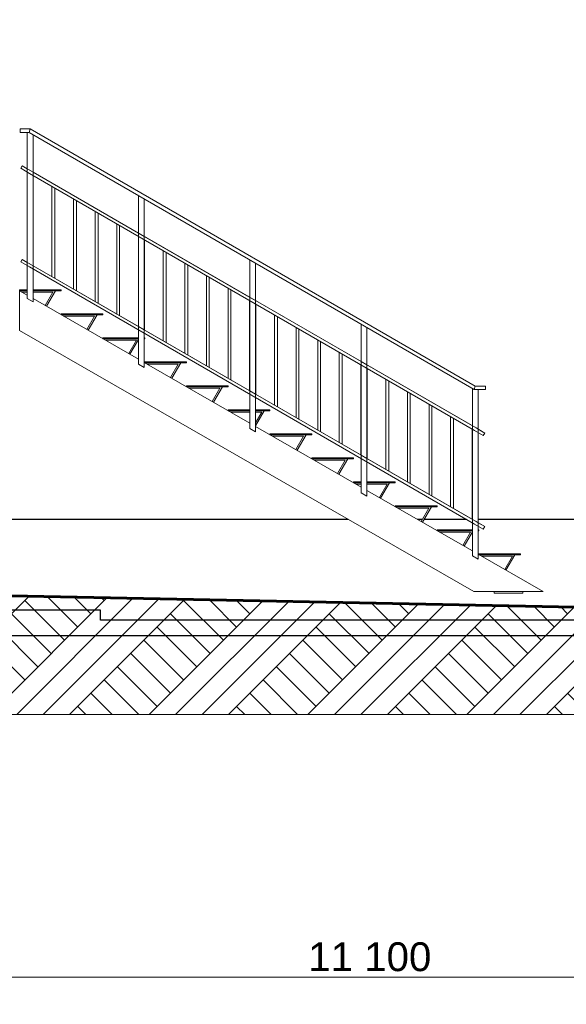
# Model space of a CAD drawing. Header units: millimetres. Extents: x -28821 to 130709, y -7627 to 10914.
# Tile 86 of 111: x 119393 to 123187, y -5894 to 944. Entities that reach past the tile are written whole.
import ezdxf

# ---------------------------------------------------------------- set-up
doc = ezdxf.new("R2010")
doc.units = ezdxf.units.MM
doc.header["$MEASUREMENT"] = 0
for name, color, linetype, lineweight in [('1 Молдинги_Ном._пера__41', 7, 'Continuous', 60), ('1_ Лестницы металл_Ном._пера__1', 7, 'Continuous', 15), ('1_Цоколь_Ном._пера__21', 7, 'Continuous', 30), ('2D - Общий_Ном._пера__2', 8, 'Continuous', 15), ('2D - Общий_Ном._пера__74', 255, 'Continuous', 0), ('Конструктив - Стены Несущие_Ном._пера__21', 7, 'Continuous', 30), ('Новый_1_ Лестницы металл_Ном._пера__1', 7, 'Continuous', 15), ('Размер - Общий_Ном._пера__1', 7, 'Continuous', 15)]:
    doc.layers.add(name, color=color, linetype=linetype, lineweight=lineweight)
for name, color, linetype in [('1_ Лестницы металл', 7, 'Continuous'), ('1_Цоколь', 7, 'Continuous'), ('Конструктив - Стены Несущие', 7, 'Continuous'), ('Новый_1_ Лестницы металл', 7, 'Continuous'), ('Размер - Общий', 7, 'Continuous')]:
    doc.layers.add(name, color=color, linetype=linetype)
doc.styles.add('СГЕНЕРИР_СТИЛЬ_2', font='arial.ttf')
doc.dimstyles.new('СГЕНЕРИР_СТИЛЬ__1', dxfattribs={"dimtxt": 200, "dimasz": 190, "dimexe": 0.18, "dimexo": 0.0625, "dimgap": 0, "dimtad": 1, "dimtih": 1, "dimtoh": 1, "dimdec": 0, "dimzin": 0, "dimdsep": 46, "dimtxsty": 'СГЕНЕРИР_СТИЛЬ_2', "dimblk": 'ARROWHEAD_6', "dimblk1": 'ARROWHEAD_6', "dimblk2": 'ARROWHEAD_6', "dimcen": 0.09, "dimclrd": 7, "dimclre": 7, "dimclrt": 7, "dimazin": 0, "dimtfac": 1, "dimtdec": 4, "dimtmove": 0, "dimatfit": 3, "dimfxl": 1, "dimtolj": 1, "dimtzin": 0, "dimarcsym": 0})

# ---------------------------------------------------------------- blocks, each defined once
blk = doc.blocks.new('Элемент Разреза_408_3', base_point=(90931, -2906.4))
at = {"layer": 'Конструктив - Стены Несущие_Ном._пера__21', "color": 7, "linetype": 'Continuous', "lineweight": 30}
for p, q in [((124055.3, -2526.4), (124055.3, 943.6)), ((124055.3, -3332.5), (124055.3, -3226.4)), ((119255.3, -3332.5), (124055.3, -3332.5))]:
    blk.add_line(p, q, dxfattribs=at)
blk = doc.blocks.new('Элемент Разреза_523_3', base_point=(90931, -2906.4))
at = {"layer": '1_ Лестницы металл_Ном._пера__1', "color": 7, "linetype": 'Continuous', "lineweight": 15}
for p, q in [((119445.1, -933.3), (119390.3, -933.3)), ((119390.3, -938.3), (119390.3, -933.3)), ((119445.1, -938.3), (119390.3, -938.3)), ((119390.3, -938.3), (119390.3, -1215.1)), ((119445.1, -969.8), (119390.3, -938.3)), ((119407.7, -948.3), (119445.1, -948.3)), ((119680.3, -933.3), (119485.1, -933.3)), ((119680.3, -938.3), (119485.1, -938.3)), ((119485.1, -948.3), (119623, -948.3)), ((119623, -948.3), (119569.6, -1041.3)), ((119578.3, -1046.3), (119640.3, -938.3)), ((119680.3, -938.3), (119680.3, -933.3)), ((120217.7, -1413.8), (119485.1, -992.8)), ((119970.3, -1100), (119680.3, -1100)), ((119680.3, -1105), (119680.3, -1100)), ((119970.3, -1105), (119680.3, -1105)), ((119697.7, -1115), (119913, -1115)), ((119913, -1115), (119859.6, -1208)), ((119868.3, -1213), (119930.3, -1105)), ((119970.3, -1105), (119970.3, -1100)), ((122545.3, -3028.3), (119390.3, -1215.1)), ((120217.7, -1266.6), (119970.3, -1266.6)), ((119970.3, -1271.6), (119970.3, -1266.6)), ((120217.7, -1271.6), (119970.3, -1271.6)), ((119987.7, -1281.6), (120203, -1281.6)), ((120203, -1281.6), (120149.6, -1374.6)), ((120158.3, -1379.6), (120217.7, -1276.2)), ((120260.3, -1266.6), (120257.7, -1266.6)), ((120260.3, -1271.6), (120257.7, -1271.6)), ((120260.3, -1271.6), (120260.3, -1266.6)), ((120550.3, -1433.3), (120260.3, -1433.3)), ((120260.3, -1438.3), (120260.3, -1433.3)), ((120550.3, -1438.3), (120550.3, -1433.3)), ((120990.3, -1857.8), (120257.7, -1436.8)), ((120550.3, -1438.3), (120260.3, -1438.3)), ((120277.7, -1448.3), (120493, -1448.3)), ((120493, -1448.3), (120439.6, -1541.3)), ((120448.3, -1546.3), (120510.3, -1438.3)), ((120840.3, -1600), (120550.3, -1600)), ((120550.3, -1605), (120550.3, -1600)), ((120840.3, -1605), (120550.3, -1605)), ((120567.7, -1615), (120783, -1615)), ((120783, -1615), (120729.6, -1708)), ((120738.3, -1713), (120800.3, -1605)), ((120840.3, -1605), (120840.3, -1600)), ((120990.3, -1766.6), (120840.3, -1766.6)), ((120840.3, -1771.6), (120840.3, -1766.6)), ((120990.3, -1771.6), (120840.3, -1771.6)), ((121130.3, -1766.6), (121030.3, -1766.6)), ((121030.3, -1876.1), (121090.3, -1771.6)), ((121130.3, -1771.6), (121030.3, -1771.6)), ((121130.3, -1771.6), (121130.3, -1766.6)), ((120857.7, -1781.6), (120990.3, -1781.6)), ((121073, -1781.6), (121030.3, -1856)), ((121030.3, -1781.6), (121073, -1781.6)), ((121762.9, -2301.8), (121030.3, -1880.8)), ((121420.3, -1933.3), (121130.3, -1933.3)), ((121130.3, -1938.3), (121130.3, -1933.3)), ((121420.3, -1938.3), (121130.3, -1938.3)), ((121147.7, -1948.3), (121363, -1948.3)), ((121363, -1948.3), (121309.6, -2041.3)), ((121318.3, -2046.3), (121380.3, -1938.3)), ((121420.3, -1938.3), (121420.3, -1933.3)), ((121710.3, -2100), (121420.3, -2100)), ((121420.3, -2105), (121420.3, -2100)), ((121710.3, -2105), (121420.3, -2105)), ((121437.7, -2115), (121653, -2115)), ((121653, -2115), (121599.6, -2208)), ((121608.3, -2213), (121670.3, -2105)), ((121710.3, -2105), (121710.3, -2100)), ((121762.8, -2266.6), (121710.3, -2266.6)), ((121710.3, -2271.6), (121710.3, -2266.6)), ((121762.8, -2271.6), (121710.3, -2271.6)), ((121727.7, -2281.6), (121762.8, -2281.6)), ((122000.3, -2266.6), (121802.9, -2266.6)), ((122000.3, -2271.6), (121802.9, -2271.6)), ((121802.9, -2281.6), (121943, -2281.6)), ((121943, -2281.6), (121889.6, -2374.6)), ((121898.3, -2379.6), (121960.3, -2271.6)), ((122000.3, -2271.6), (122000.3, -2266.6)), ((122535.4, -2745.8), (121802.9, -2324.8)), ((122290.3, -2433.3), (122000.3, -2433.3)), ((122000.3, -2438.3), (122000.3, -2433.3)), ((122290.3, -2438.3), (122000.3, -2438.3)), ((122017.7, -2448.3), (122233, -2448.3)), ((122233, -2448.3), (122179.6, -2541.3)), ((122188.3, -2546.3), (122250.3, -2438.3)), ((122290.3, -2438.3), (122290.3, -2433.3)), ((122535.4, -2600), (122290.3, -2600)), ((122290.3, -2605), (122290.3, -2600)), ((122535.4, -2605), (122290.3, -2605)), ((122307.7, -2615), (122523, -2615)), ((122523, -2615), (122469.6, -2708)), ((122478.3, -2713), (122535.4, -2613.5)), ((122580.3, -2600), (122575.4, -2600)), ((122580.3, -2605), (122575.4, -2605)), ((122580.3, -2605), (122580.3, -2600)), ((123026.9, -3028.3), (122575.4, -2768.8)), ((122870.3, -2766.6), (122580.3, -2766.6)), ((122580.3, -2771.6), (122580.3, -2766.6)), ((122870.3, -2771.6), (122580.3, -2771.6)), ((122597.7, -2781.6), (122813, -2781.6)), ((122813, -2781.6), (122759.6, -2874.6)), ((122768.3, -2879.6), (122830.3, -2771.6)), ((122870.3, -2771.6), (122870.3, -2766.6)), ((122686.1, -3028.3), (122545.3, -3028.3)), ((122686.1, -3038.3), (122686.1, -3028.3)), ((122686.1, -3028.3), (122886.1, -3028.3)), ((122686.1, -3038.3), (122886.1, -3038.3)), ((122886.1, -3038.3), (122886.1, -3028.3)), ((123026.9, -3028.3), (122886.1, -3028.3))]:
    blk.add_line(p, q, dxfattribs=at)
blk = doc.blocks.new('Элемент Разреза_535_3', base_point=(90931, -2906.4))
at = {"layer": 'Новый_1_ Лестницы металл_Ном._пера__1', "color": 7, "linetype": 'Continuous', "lineweight": 15}
for p, q in [((122548.7, -1625.3), (122625.4, -1625.3)), ((122555.4, -1600.3), (122625.4, -1600.3)), ((122625.4, -1600.3), (122625.4, -1625.3))]:
    blk.add_line(p, q, dxfattribs=at)
blk = doc.blocks.new('Элемент Разреза_536_3', base_point=(90931, -2906.4))
at = {"layer": 'Новый_1_ Лестницы металл_Ном._пера__1', "color": 7, "linetype": 'Continuous', "lineweight": 15}
for p, q in [((119395.1, 185.2), (119395.1, 179.2)), ((119395.1, 160.2), (119395.1, 185.2)), ((119465.1, 185.2), (119395.1, 185.2)), ((119395.1, 166.2), (119395.1, 160.2)), ((119458.4, 160.2), (119395.1, 160.2))]:
    blk.add_line(p, q, dxfattribs=at)
blk = doc.blocks.new('Элемент Разреза_537_3', base_point=(90931, -2906.4))
at = {"layer": 'Новый_1_ Лестницы металл_Ном._пера__1', "color": 7, "linetype": 'Continuous', "lineweight": 15}
for p, q in [((119458.4, 160.2), (119465.1, 185.2)), ((122548.7, -1625.3), (119458.4, 160.2)), ((122555.4, -1600.3), (119465.1, 185.2)), ((122548.7, -1625.3), (122555.4, -1600.3))]:
    blk.add_line(p, q, dxfattribs=at)
blk = doc.blocks.new('Элемент Разреза_538_3', base_point=(90931, -2906.4))
at = {"layer": 'Новый_1_ Лестницы металл_Ном._пера__1', "color": 7, "linetype": 'Continuous', "lineweight": 15}
for p, q in [((122550.4, -2559), (119460.1, -773.4)), ((122560.4, -2541.7), (119470.1, -756.1)), ((119485.1, -764.8), (119470.2, -756.1)), ((120217.7, -1188), (119485.1, -764.8)), ((120257.7, -1211.2), (120217.7, -1188)), ((120990.3, -1634.4), (120257.7, -1211.2)), ((121030.3, -1657.5), (120990.3, -1634.4)), ((121762.9, -2080.8), (121030.3, -1657.5)), ((121802.9, -2103.9), (121762.9, -2080.8)), ((122535.4, -2527.2), (121802.9, -2103.9)), ((122560.4, -2541.7), (122535.4, -2527.2))]:
    blk.add_line(p, q, dxfattribs=at)
blk = doc.blocks.new('Элемент Разреза_539_3', base_point=(90931, -2906.4))
at = {"layer": 'Новый_1_ Лестницы металл_Ном._пера__1', "color": 7, "linetype": 'Continuous', "lineweight": 15}
for p, q in [((122550.4, -1909), (119460.1, -123.4)), ((122560.4, -1891.7), (119470.1, -106.1)), ((119485.1, -114.8), (119470.2, -106.1)), ((120217.7, -538), (119485.1, -114.8)), ((120257.7, -561.2), (120217.7, -538)), ((120990.3, -984.4), (120257.7, -561.2)), ((121030.3, -1007.5), (120990.3, -984.4)), ((121762.9, -1430.8), (121030.3, -1007.5)), ((121802.9, -1453.9), (121762.9, -1430.8)), ((122535.4, -1877.2), (121802.9, -1453.9)), ((122560.4, -1891.7), (122535.4, -1877.2))]:
    blk.add_line(p, q, dxfattribs=at)
blk = doc.blocks.new('Элемент Разреза_542_3', base_point=(90931, -2906.4))
at = {"layer": '1_Цоколь_Ном._пера__21', "color": 7, "linetype": 'Continuous', "lineweight": 30}
for p, q in [((116799.1, -2526.4), (116785.3, -2526.4)), ((119954.4, -2526.4), (116909.1, -2526.4)), ((119954.4, -3156.4), (116785.3, -3156.4))]:
    blk.add_line(p, q, dxfattribs=at)
blk = doc.blocks.new('Элемент Разреза_543_3', base_point=(90931, -2906.4))
at = {"layer": '1_Цоколь_Ном._пера__21', "color": 7, "linetype": 'Continuous', "lineweight": 30}
for p, q in [((121671.9, -2526.4), (119954.4, -2526.4)), ((122188.2, -2526.4), (122153.6, -2526.4)), ((122494, -2526.4), (122199.7, -2526.4)), ((122534.1, -2526.4), (122533.9, -2526.4)), ((126450.3, -2526.4), (122575.4, -2526.4)), ((127785.3, -2526.4), (126560.3, -2526.4)), ((127785.3, -3226.4), (127785.3, -2526.4)), ((119954.4, -3226.4), (119954.4, -3156.4)), ((127785.3, -3226.4), (119954.4, -3226.4))]:
    blk.add_line(p, q, dxfattribs=at)
blk = doc.blocks.new('Элемент Разреза_620_3', base_point=(90931, -2906.4))
at = {"layer": 'Новый_1_ Лестницы металл_Ном._пера__1', "color": 7, "linetype": 'Continuous', "lineweight": 15}
for p, q in [((121762.9, -2342.4), (121762.9, -1171.2)), ((121802.9, -1453.9), (121802.9, -1194.4)), ((121802.9, -1477), (121802.9, -1453.9)), ((121802.9, -2103.9), (121802.9, -1477)), ((121802.9, -2127), (121802.9, -2103.9)), ((121802.9, -2365.5), (121802.9, -2127)), ((121762.8, -2342.4), (121762.9, -2342.4)), ((121802.9, -2365.5), (121762.9, -2342.4))]:
    blk.add_line(p, q, dxfattribs=at)
blk = doc.blocks.new('Элемент Разреза_621_3', base_point=(90931, -2906.4))
at = {"layer": 'Новый_1_ Лестницы металл_Ном._пера__1', "color": 7, "linetype": 'Continuous', "lineweight": 15}
blk.add_line((122534.1, -2526.5), (122534.1, -1899.6), dxfattribs=at)
blk = doc.blocks.new('Элемент Разреза_622_3', base_point=(90931, -2906.4))
at = {"layer": 'Новый_1_ Лестницы металл_Ном._пера__1', "color": 7, "linetype": 'Continuous', "lineweight": 15}
for p, q in [((122384.1, -2439.8), (122384.1, -1812.9)), ((122404.1, -2451.4), (122404.1, -1824.5))]:
    blk.add_line(p, q, dxfattribs=at)
blk = doc.blocks.new('Элемент Разреза_623_3', base_point=(90931, -2906.4))
at = {"layer": 'Новый_1_ Лестницы металл_Ном._пера__1', "color": 7, "linetype": 'Continuous', "lineweight": 15}
for p, q in [((122234.1, -2353.1), (122234.1, -1726.2)), ((122254.1, -2364.7), (122254.1, -1737.8))]:
    blk.add_line(p, q, dxfattribs=at)
blk = doc.blocks.new('Элемент Разреза_624_3', base_point=(90931, -2906.4))
at = {"layer": 'Новый_1_ Лестницы металл_Ном._пера__1', "color": 7, "linetype": 'Continuous', "lineweight": 15}
for p, q in [((122084.1, -2266.5), (122084.1, -1639.6)), ((122104.1, -2278), (122104.1, -1651.1))]:
    blk.add_line(p, q, dxfattribs=at)
blk = doc.blocks.new('Элемент Разреза_625_3', base_point=(90931, -2906.4))
at = {"layer": 'Новый_1_ Лестницы металл_Ном._пера__1', "color": 7, "linetype": 'Continuous', "lineweight": 15}
for p, q in [((121934.1, -2179.8), (121934.1, -1552.9)), ((121954.1, -2191.3), (121954.1, -1564.4))]:
    blk.add_line(p, q, dxfattribs=at)
blk = doc.blocks.new('Элемент Разреза_626_3', base_point=(90931, -2906.4))
at = {"layer": 'Новый_1_ Лестницы металл_Ном._пера__1', "color": 7, "linetype": 'Continuous', "lineweight": 15}
blk.add_line((121804.1, -2104.7), (121804.1, -1477.8), dxfattribs=at)
blk = doc.blocks.new('Элемент Разреза_627_3', base_point=(90931, -2906.4))
at = {"layer": 'Новый_1_ Лестницы металл_Ном._пера__1', "color": 7, "linetype": 'Continuous', "lineweight": 15}
for p, q in [((120990.3, -1896), (120990.3, -724.9)), ((121030.3, -1007.5), (121030.3, -748)), ((121030.3, -1030.6), (121030.3, -1007.5)), ((121030.3, -1657.5), (121030.3, -1030.6)), ((121030.3, -1680.6), (121030.3, -1657.5)), ((121030.3, -1919.1), (121030.3, -1680.6)), ((120990.3, -1896), (120990.3, -1896)), ((121030.3, -1919.1), (120990.3, -1896))]:
    blk.add_line(p, q, dxfattribs=at)
blk = doc.blocks.new('Элемент Разреза_628_3', base_point=(90931, -2906.4))
at = {"layer": 'Новый_1_ Лестницы металл_Ном._пера__1', "color": 7, "linetype": 'Continuous', "lineweight": 15}
blk.add_line((121761.6, -2080.1), (121761.6, -1453.2), dxfattribs=at)
blk = doc.blocks.new('Элемент Разреза_629_3', base_point=(90931, -2906.4))
at = {"layer": 'Новый_1_ Лестницы металл_Ном._пера__1', "color": 7, "linetype": 'Continuous', "lineweight": 15}
for p, q in [((121611.6, -1993.4), (121611.6, -1366.5)), ((121631.6, -2005), (121631.6, -1378.1))]:
    blk.add_line(p, q, dxfattribs=at)
blk = doc.blocks.new('Элемент Разреза_630_3', base_point=(90931, -2906.4))
at = {"layer": 'Новый_1_ Лестницы металл_Ном._пера__1', "color": 7, "linetype": 'Continuous', "lineweight": 15}
for p, q in [((121461.6, -1906.7), (121461.6, -1279.8)), ((121481.6, -1918.3), (121481.6, -1291.4))]:
    blk.add_line(p, q, dxfattribs=at)
blk = doc.blocks.new('Элемент Разреза_631_3', base_point=(90931, -2906.4))
at = {"layer": 'Новый_1_ Лестницы металл_Ном._пера__1', "color": 7, "linetype": 'Continuous', "lineweight": 15}
for p, q in [((121311.6, -1820.1), (121311.6, -1193.2)), ((121331.6, -1831.6), (121331.6, -1204.7))]:
    blk.add_line(p, q, dxfattribs=at)
blk = doc.blocks.new('Элемент Разреза_632_3', base_point=(90931, -2906.4))
at = {"layer": 'Новый_1_ Лестницы металл_Ном._пера__1', "color": 7, "linetype": 'Continuous', "lineweight": 15}
for p, q in [((121161.6, -1733.4), (121161.6, -1106.5)), ((121181.6, -1745), (121181.6, -1118.1))]:
    blk.add_line(p, q, dxfattribs=at)
blk = doc.blocks.new('Элемент Разреза_633_3', base_point=(90931, -2906.4))
at = {"layer": 'Новый_1_ Лестницы металл_Ном._пера__1', "color": 7, "linetype": 'Continuous', "lineweight": 15}
blk.add_line((121031.6, -1658.3), (121031.6, -1031.4), dxfattribs=at)
blk = doc.blocks.new('Элемент Разреза_634_3', base_point=(90931, -2906.4))
at = {"layer": 'Новый_1_ Лестницы металл_Ном._пера__1', "color": 7, "linetype": 'Continuous', "lineweight": 15}
for p, q in [((120217.7, -1449.6), (120217.7, -278.5)), ((120257.7, -561.2), (120257.7, -301.6)), ((120257.7, -584.3), (120257.7, -561.2)), ((120257.7, -1211.2), (120257.7, -584.3)), ((120257.7, -1234.3), (120257.7, -1211.2)), ((120257.7, -1472.7), (120257.7, -1234.3)), ((120217.7, -1449.6), (120217.7, -1449.6)), ((120257.7, -1472.7), (120217.7, -1449.6))]:
    blk.add_line(p, q, dxfattribs=at)
blk = doc.blocks.new('Элемент Разреза_635_3', base_point=(90931, -2906.4))
at = {"layer": 'Новый_1_ Лестницы металл_Ном._пера__1', "color": 7, "linetype": 'Continuous', "lineweight": 15}
blk.add_line((120989, -1633.7), (120989, -1006.8), dxfattribs=at)
blk = doc.blocks.new('Элемент Разреза_636_3', base_point=(90931, -2906.4))
at = {"layer": 'Новый_1_ Лестницы металл_Ном._пера__1', "color": 7, "linetype": 'Continuous', "lineweight": 15}
for p, q in [((120839, -1547), (120839, -920.1)), ((120859, -1558.6), (120859, -931.7))]:
    blk.add_line(p, q, dxfattribs=at)
blk = doc.blocks.new('Элемент Разреза_637_3', base_point=(90931, -2906.4))
at = {"layer": 'Новый_1_ Лестницы металл_Ном._пера__1', "color": 7, "linetype": 'Continuous', "lineweight": 15}
for p, q in [((120689, -1460.3), (120689, -833.4)), ((120709, -1471.9), (120709, -845))]:
    blk.add_line(p, q, dxfattribs=at)
blk = doc.blocks.new('Элемент Разреза_638_3', base_point=(90931, -2906.4))
at = {"layer": 'Новый_1_ Лестницы металл_Ном._пера__1', "color": 7, "linetype": 'Continuous', "lineweight": 15}
for p, q in [((120539, -1373.7), (120539, -746.8)), ((120559, -1385.2), (120559, -758.3))]:
    blk.add_line(p, q, dxfattribs=at)
blk = doc.blocks.new('Элемент Разреза_639_3', base_point=(90931, -2906.4))
at = {"layer": 'Новый_1_ Лестницы металл_Ном._пера__1', "color": 7, "linetype": 'Continuous', "lineweight": 15}
for p, q in [((120389, -1287), (120389, -660.1)), ((120409, -1298.6), (120409, -671.7))]:
    blk.add_line(p, q, dxfattribs=at)
blk = doc.blocks.new('Элемент Разреза_640_3', base_point=(90931, -2906.4))
at = {"layer": 'Новый_1_ Лестницы металл_Ном._пера__1', "color": 7, "linetype": 'Continuous', "lineweight": 15}
blk.add_line((120259, -1211.9), (120259, -585), dxfattribs=at)
blk = doc.blocks.new('Элемент Разреза_641_3', base_point=(90931, -2906.4))
at = {"layer": 'Новый_1_ Лестницы металл_Ном._пера__1', "color": 7, "linetype": 'Continuous', "lineweight": 15}
blk.add_line((120216.4, -1187.3), (120216.4, -560.4), dxfattribs=at)
blk = doc.blocks.new('Элемент Разреза_642_3', base_point=(90931, -2906.4))
at = {"layer": 'Новый_1_ Лестницы металл_Ном._пера__1', "color": 7, "linetype": 'Continuous', "lineweight": 15}
for p, q in [((120066.4, -1100.6), (120066.4, -473.7)), ((120086.4, -1112.2), (120086.4, -485.3))]:
    blk.add_line(p, q, dxfattribs=at)
blk = doc.blocks.new('Элемент Разреза_643_3', base_point=(90931, -2906.4))
at = {"layer": 'Новый_1_ Лестницы металл_Ном._пера__1', "color": 7, "linetype": 'Continuous', "lineweight": 15}
for p, q in [((119916.4, -1014), (119916.4, -387.1)), ((119936.4, -1025.5), (119936.4, -398.6))]:
    blk.add_line(p, q, dxfattribs=at)
blk = doc.blocks.new('Элемент Разреза_644_3', base_point=(90931, -2906.4))
at = {"layer": 'Новый_1_ Лестницы металл_Ном._пера__1', "color": 7, "linetype": 'Continuous', "lineweight": 15}
for p, q in [((119766.4, -927.3), (119766.4, -300.4)), ((119786.4, -938.8), (119786.4, -311.9))]:
    blk.add_line(p, q, dxfattribs=at)
blk = doc.blocks.new('Элемент Разреза_645_3', base_point=(90931, -2906.4))
at = {"layer": 'Новый_1_ Лестницы металл_Ном._пера__1', "color": 7, "linetype": 'Continuous', "lineweight": 15}
for p, q in [((119616.4, -840.6), (119616.4, -213.7)), ((119636.4, -852.2), (119636.4, -225.3))]:
    blk.add_line(p, q, dxfattribs=at)
blk = doc.blocks.new('Элемент Разреза_646_3', base_point=(90931, -2906.4))
at = {"layer": 'Новый_1_ Лестницы металл_Ном._пера__1', "color": 7, "linetype": 'Continuous', "lineweight": 15}
blk.add_line((119486.4, -765.5), (119486.4, -138.6), dxfattribs=at)
blk = doc.blocks.new('Элемент Разреза_647_3', base_point=(90931, -2906.4))
at = {"layer": 'Новый_1_ Лестницы металл_Ном._пера__1', "color": 7, "linetype": 'Continuous', "lineweight": 15}
for p, q in [((122535.4, -2778.8), (122535.4, -1617.6)), ((122575.4, -1900.3), (122575.4, -1625.3)), ((122575.4, -1923.4), (122575.4, -1900.3)), ((122575.4, -2550.3), (122575.4, -1923.4)), ((122575.4, -2573.4), (122575.4, -2550.3)), ((122575.4, -2801.9), (122575.4, -2573.4)), ((122535.4, -2778.8), (122535.4, -2778.8)), ((122575.4, -2801.9), (122535.4, -2778.8))]:
    blk.add_line(p, q, dxfattribs=at)
blk = doc.blocks.new('Элемент Разреза_648_3', base_point=(90931, -2906.4))
at = {"layer": 'Новый_1_ Лестницы металл_Ном._пера__1', "color": 7, "linetype": 'Continuous', "lineweight": 15}
for p, q in [((119447.8, 185.2), (119445.1, 186.8)), ((119445.1, 185.2), (119445.1, 186.8)), ((119445.1, -993.2), (119445.1, 160.2)), ((119485.1, -114.8), (119485.1, 144.8)), ((119485.1, -137.9), (119485.1, -114.8)), ((119485.1, -764.8), (119485.1, -137.9)), ((119485.1, -787.9), (119485.1, -764.8)), ((119485.1, -1016.3), (119485.1, -787.9)), ((119445.1, -993.2), (119445.1, -993.2)), ((119485.1, -1016.3), (119445.1, -993.2))]:
    blk.add_line(p, q, dxfattribs=at)
blk = doc.blocks.new('Элемент Разреза_649_3', base_point=(90931, -2906.4))
at = {"layer": 'Новый_1_ Лестницы металл_Ном._пера__1', "color": 7, "linetype": 'Continuous', "lineweight": 15}
for p, q in [((122550.4, -2559), (122611, -2594)), ((122560.4, -2541.7), (122575.4, -2550.3)), ((122560.4, -2541.7), (122621, -2576.7)), ((122575.4, -2550.3), (122621, -2576.7)), ((122621, -2576.7), (122611, -2594))]:
    blk.add_line(p, q, dxfattribs=at)
blk = doc.blocks.new('Элемент Разреза_650_3', base_point=(90931, -2906.4))
at = {"layer": 'Новый_1_ Лестницы металл_Ном._пера__1', "color": 7, "linetype": 'Continuous', "lineweight": 15}
for p, q in [((122550.4, -1909), (122611, -1944)), ((122560.4, -1891.7), (122575.4, -1900.3)), ((122560.4, -1891.7), (122621, -1926.7)), ((122575.4, -1900.3), (122621, -1926.7)), ((122621, -1926.7), (122611, -1944))]:
    blk.add_line(p, q, dxfattribs=at)
blk = doc.blocks.new('Элемент Разреза_651_3', base_point=(90931, -2906.4))
at = {"layer": 'Новый_1_ Лестницы металл_Ном._пера__1', "color": 7, "linetype": 'Continuous', "lineweight": 15}
for p, q in [((119399.5, -738.4), (119409.5, -721.1)), ((119399.5, -738.4), (119399.5, -738.4)), ((119460.1, -773.4), (119399.5, -738.4)), ((119445.1, -741.7), (119409.5, -721.1)), ((119470.1, -756.1), (119409.5, -721.1)), ((119470.2, -756.1), (119445.1, -741.7))]:
    blk.add_line(p, q, dxfattribs=at)
blk = doc.blocks.new('Элемент Разреза_652_3', base_point=(90931, -2906.4))
at = {"layer": 'Новый_1_ Лестницы металл_Ном._пера__1', "color": 7, "linetype": 'Continuous', "lineweight": 15}
for p, q in [((119399.5, -88.4), (119409.5, -71.1)), ((119399.5, -88.4), (119399.5, -88.4)), ((119460.1, -123.4), (119399.5, -88.4)), ((119445.1, -91.7), (119409.5, -71.1)), ((119470.1, -106.1), (119409.5, -71.1)), ((119470.2, -106.1), (119445.1, -91.7))]:
    blk.add_line(p, q, dxfattribs=at)
blk = doc.blocks.new('*D760', base_point=(90931, -2906.4))
at = {"layer": 'Размер - Общий_Ном._пера__1', "color": 7, "linetype": 'Continuous', "lineweight": 15, "transparency": 16777216}
for p, q in [((116255.3, -5893.9), (116255.3, -5518.9)), ((127355.3, -5893.9), (127355.3, -5518.9)), ((116355.3, -5606.4), (116155.3, -5806.4)), ((127255.3, -5806.4), (127455.3, -5606.4)), ((116105.3, -5706.4), (116255.3, -5706.4)), ((116255.3, -5706.4), (127355.3, -5706.4)), ((127355.3, -5706.4), (127505.3, -5706.4))]:
    blk.add_line(p, q, dxfattribs=at)
at = {"layer": 'Размер - Общий_Ном._пера__1', "color": 7, "lineweight": 15, "transparency": 16777216, "insert": (121396, -5666.4), "char_height": 200, "attachment_point": 7, "style": 'СГЕНЕРИР_СТИЛЬ_2'}
blk.add_mtext('\\A1;11\\~100', dxfattribs=at)
blk = doc.blocks.new('ARROWHEAD_6')
at = {"color": 0, "linetype": 'Continuous', "lineweight": 0}
for p, q in [((-0.5, -0.5), (0.5, 0.5)), ((0, 0), (-1, 0))]:
    blk.add_line(p, q, dxfattribs=at)

msp = doc.modelspace()

# ---------------------------------------------------------------- hatches: boundary and pattern name
at = {"layer": '2D - Общий_Ном._пера__2', "linetype": 'Continuous', "lineweight": 15}
h = msp.add_hatch(dxfattribs=at)
h.set_pattern_fill('ГРУНТ_02_0003', color=8, style=0, pattern_type=2)
h.set_pattern_definition([(45, (90931.04, -2906.36), (-275.7716, 275.7716), []), (45, (90839.1, -2814.4), (-551.543, 551.543), []), (45, (90747.2, -2722.5), (-551.543, 551.543), []), (135, (90655.26, -2630.59), (91.92388, 91.92388), [390, -390])])
h.paths.add_polyline_path([(116745.3, -2906.4), (116785.3, -3006.4), (127786.3, -3226.4), (130250.5, -3226.4), (130250.5, -3881.3), (116745.3, -3881.3)])

# ---------------------------------------------------------------- linework, layer by layer
at = {"layer": '1 Молдинги_Ном._пера__41', "color": 7, "linetype": 'Continuous', "lineweight": 60}
msp.add_line((116785.3, -3006.4), (127786.3, -3226.4), dxfattribs=at)
at = {"layer": '2D - Общий_Ном._пера__74', "color": 255, "linetype": 'Continuous', "lineweight": 0, "flags": 128}
msp.add_lwpolyline([(116745.3, -2906.4), (116785.3, -3006.4), (127786.3, -3226.4), (130250.5, -3226.4), (130250.5, -3881.3), (116745.3, -3881.3)], close=True, dxfattribs=at)

# ---------------------------------------------------------------- block references
at = {"layer": '1_ Лестницы металл', "lineweight": 0}
msp.add_blockref('Элемент Разреза_523_3', (90931, -2906.4), dxfattribs=at)
at = {"layer": '1_Цоколь', "lineweight": 0}
for name in ['Элемент Разреза_542_3', 'Элемент Разреза_543_3']:
    msp.add_blockref(name, (90931, -2906.4), dxfattribs=at)
at = {"layer": 'Конструктив - Стены Несущие', "lineweight": 0}
msp.add_blockref('Элемент Разреза_408_3', (90931, -2906.4), dxfattribs=at)
at = {"layer": 'Новый_1_ Лестницы металл', "lineweight": 0}
for name in ['Элемент Разреза_536_3', 'Элемент Разреза_648_3', 'Элемент Разреза_537_3', 'Элемент Разреза_652_3', 'Элемент Разреза_539_3', 'Элемент Разреза_646_3', 'Элемент Разреза_645_3', 'Элемент Разреза_644_3', 'Элемент Разреза_634_3', 'Элемент Разреза_643_3', 'Элемент Разреза_642_3', 'Элемент Разреза_641_3', 'Элемент Разреза_640_3', 'Элемент Разреза_639_3', 'Элемент Разреза_651_3', 'Элемент Разреза_638_3', 'Элемент Разреза_627_3', 'Элемент Разреза_538_3', 'Элемент Разреза_637_3', 'Элемент Разреза_636_3', 'Элемент Разреза_635_3', 'Элемент Разреза_633_3', 'Элемент Разреза_632_3', 'Элемент Разреза_631_3', 'Элемент Разреза_620_3', 'Элемент Разреза_630_3', 'Элемент Разреза_629_3', 'Элемент Разреза_628_3', 'Элемент Разреза_626_3', 'Элемент Разреза_625_3', 'Элемент Разреза_624_3', 'Элемент Разреза_647_3', 'Элемент Разреза_535_3', 'Элемент Разреза_623_3', 'Элемент Разреза_622_3', 'Элемент Разреза_621_3', 'Элемент Разреза_650_3', 'Элемент Разреза_649_3']:
    msp.add_blockref(name, (90931, -2906.4), dxfattribs=at)

# ---------------------------------------------------------------- dimensions: what is measured, and where the dimension line sits
at = {"layer": 'Размер - Общий', "color": 7, "linetype": 'Continuous', "lineweight": 15}
dim = msp.add_linear_dim(base=(127355.3, -5706.4), p1=(116255.3, -5706.4), p2=(127355.3, -5706.4), dimstyle='СГЕНЕРИР_СТИЛЬ__1', dxfattribs=at)
dim.commit()
dim.dimension.update_dxf_attribs({"geometry": '*D760', "text_midpoint": (121815.2, -5566.4), "dimtype": 160})

doc.saveas('drawing.dxf')
